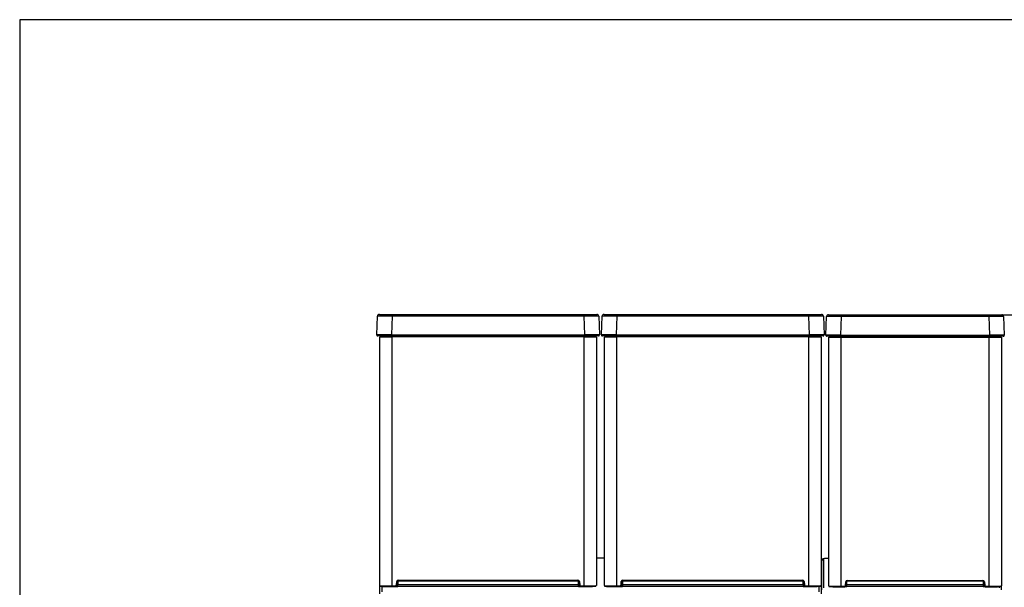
# Model space of a CAD drawing. Header units: millimetres. Extents: x 0 to 287, y 0 to 200.
# Tile 18 of 49: x 10 to 60, y 171 to 200. Entities that reach past the tile are written whole.
import ezdxf
from ezdxf.enums import TextEntityAlignment as Align

# ---------------------------------------------------------------- set-up
doc = ezdxf.new("R2010")
doc.units = ezdxf.units.MM
for name, color, linetype in [('130.667_BW4C_CTM', 7, 'Continuous'), ('Marges', 7, 'Continuous'), ('Standard', 7, 'Continuous')]:
    doc.layers.add(name, color=color, linetype=linetype)
doc.styles.add('SEACAD_Arial', font='arial.ttf')
doc.dimstyles.new('ISO', dxfattribs={"dimtxt": 3, "dimasz": 3, "dimexe": 1.5, "dimexo": 0, "dimgap": 1.5, "dimtad": 1, "dimdec": 0, "dimlfac": 10, "dimtxsty": 'SEACAD_Arial', "dimblk1": '_SE_FILLED', "dimblk2": '_SE_FILLED', "dimsah": 1, "dimcen": 1.5, "dimazin": 0, "dimtfac": 1, "dimtdec": 3, "dimtmove": 0, "dimatfit": 3, "dimfxl": 1, "dimtolj": 1, "dimarcsym": 0})

# ---------------------------------------------------------------- blocks, each defined once
blk = doc.blocks.new('SE')
at = {"layer": '130.667_BW4C_CTM', "color": 7, "linetype": 'Continuous'}
for p, q in [((28.205, 183.92), (28.238, 184.872)), ((28.338, 184.969), (28.983, 184.969)), ((28.983, 184.872), (28.949, 183.92)), ((28.983, 184.969), (38.773, 184.969)), ((28.983, 184.872), (28.983, 184.969)), ((38.773, 184.872), (28.983, 184.872)), ((38.773, 184.969), (39.418, 184.969)), ((38.773, 184.872), (38.773, 184.969)), ((38.807, 183.92), (38.773, 184.872)), ((39.518, 184.872), (39.551, 183.92)), ((39.655, 183.92), (39.688, 184.872)), ((39.788, 184.969), (40.433, 184.969)), ((40.433, 184.872), (40.399, 183.92)), ((40.433, 184.969), (50.223, 184.969)), ((40.433, 184.872), (40.433, 184.969)), ((50.223, 184.872), (40.433, 184.872)), ((50.223, 184.969), (50.868, 184.969)), ((50.223, 184.872), (50.223, 184.969)), ((50.257, 183.92), (50.223, 184.872)), ((50.968, 184.872), (51.001, 183.92)), ((51.095, 183.905), (51.128, 184.857)), ((51.228, 184.953), (51.873, 184.953)), ((51.873, 184.857), (51.839, 183.905)), ((51.873, 184.953), (59.413, 184.953)), ((51.873, 184.857), (51.873, 184.953)), ((59.413, 184.857), (51.873, 184.857)), ((59.413, 184.953), (60.058, 184.953)), ((59.413, 184.857), (59.413, 184.953)), ((59.447, 183.905), (59.413, 184.857)), ((60.144, 184.857), (60.147, 184.864)), ((60.158, 184.857), (60.191, 183.905)), ((28.949, 183.869), (28.255, 183.869)), ((28.353, 183.819), (28.973, 183.819)), ((28.353, 171.14), (28.353, 183.819)), ((28.428, 183.819), (28.428, 183.869)), ((28.949, 183.92), (38.807, 183.92)), ((28.949, 183.92), (28.949, 183.869)), ((38.807, 183.869), (28.949, 183.869)), ((28.973, 183.869), (28.973, 183.819)), ((38.783, 183.819), (28.973, 183.819)), ((28.973, 183.819), (28.973, 171.12)), ((33.228, 183.869), (33.228, 183.868)), ((35.328, 183.868), (33.228, 183.868)), ((35.328, 183.869), (35.328, 183.868)), ((38.783, 183.819), (38.783, 183.869)), ((38.783, 183.819), (39.403, 183.819)), ((38.783, 171.12), (38.783, 183.819)), ((38.807, 183.92), (38.807, 183.869)), ((39.501, 183.869), (38.807, 183.869)), ((39.328, 183.869), (39.328, 183.819)), ((39.403, 183.819), (39.403, 171.14)), ((40.399, 183.869), (39.705, 183.869)), ((39.803, 183.819), (40.423, 183.819)), ((39.803, 171.14), (39.803, 183.819)), ((39.878, 183.819), (39.878, 183.869)), ((40.399, 183.92), (50.257, 183.92)), ((40.399, 183.92), (40.399, 183.869)), ((50.257, 183.869), (40.399, 183.869)), ((40.423, 183.869), (40.423, 183.819)), ((50.233, 183.819), (40.423, 183.819)), ((40.423, 183.819), (40.423, 171.12)), ((44.678, 183.869), (44.678, 183.868)), ((46.778, 183.868), (44.678, 183.868)), ((46.778, 183.869), (46.778, 183.868)), ((50.233, 183.819), (50.233, 183.869)), ((50.233, 183.819), (50.853, 183.819)), ((50.233, 171.12), (50.233, 183.819)), ((50.257, 183.92), (50.257, 183.869)), ((50.951, 183.869), (50.257, 183.869)), ((50.778, 183.869), (50.778, 183.819)), ((50.853, 183.819), (50.853, 171.14)), ((51.839, 183.853), (51.145, 183.853)), ((51.243, 183.803), (51.863, 183.803)), ((51.243, 171.126), (51.243, 183.803)), ((51.318, 183.853), (51.318, 183.803)), ((51.839, 183.905), (59.447, 183.905)), ((51.839, 183.905), (51.839, 183.853)), ((59.447, 183.853), (51.839, 183.853)), ((51.863, 183.803), (51.863, 171.105)), ((51.863, 183.803), (59.423, 183.803)), ((51.868, 183.853), (51.868, 183.803)), ((59.418, 183.853), (59.418, 183.803)), ((59.423, 171.105), (59.423, 183.803)), ((59.423, 183.803), (60.043, 183.803)), ((59.447, 183.905), (59.447, 183.853)), ((60.141, 183.853), (59.447, 183.853)), ((59.968, 183.853), (59.968, 183.803)), ((60.043, 183.803), (60.043, 171.126)), ((39.803, 172.541), (39.403, 172.541)), ((39.803, 172.54), (39.403, 172.54)), ((50.893, 170.927), (50.893, 172.408)), ((50.993, 171.027), (50.993, 172.508)), ((29.205, 171.184), (29.219, 171.347)), ((29.205, 171.184), (29.235, 171.181)), ((29.219, 171.347), (29.249, 171.344)), ((29.249, 171.344), (29.235, 171.181)), ((29.273, 171.383), (29.273, 171.197)), ((29.273, 171.197), (38.483, 171.197)), ((29.273, 171.099), (29.273, 171.197)), ((29.299, 171.42), (38.457, 171.42)), ((29.299, 171.42), (29.299, 171.39)), ((29.299, 171.39), (38.457, 171.39)), ((38.457, 171.42), (38.457, 171.39)), ((38.483, 171.197), (38.483, 171.383)), ((38.483, 171.099), (38.483, 171.197)), ((38.537, 171.347), (38.507, 171.344)), ((38.521, 171.181), (38.507, 171.344)), ((38.551, 171.184), (38.521, 171.181)), ((38.537, 171.347), (38.551, 171.184)), ((40.655, 171.184), (40.669, 171.347)), ((40.655, 171.184), (40.685, 171.181)), ((40.669, 171.347), (40.699, 171.344)), ((40.699, 171.344), (40.685, 171.181)), ((40.723, 171.383), (40.723, 171.197)), ((40.723, 171.197), (49.933, 171.197)), ((40.723, 171.197), (40.723, 171.099)), ((40.749, 171.42), (49.907, 171.42)), ((40.749, 171.42), (40.749, 171.39)), ((40.749, 171.39), (49.907, 171.39)), ((49.907, 171.42), (49.907, 171.39)), ((49.933, 171.197), (49.933, 171.383)), ((49.933, 171.197), (49.933, 171.099)), ((49.987, 171.347), (49.957, 171.344)), ((49.971, 171.181), (49.957, 171.344)), ((50.001, 171.184), (49.971, 171.181)), ((49.987, 171.347), (50.001, 171.184)), ((52.095, 171.169), (52.109, 171.331)), ((52.095, 171.169), (52.125, 171.166)), ((52.109, 171.331), (52.139, 171.329)), ((52.139, 171.329), (52.125, 171.166)), ((52.161, 171.181), (52.163, 171.355)), ((59.124, 171.181), (52.162, 171.181)), ((52.163, 171.085), (52.163, 171.181)), ((52.189, 171.404), (59.097, 171.404)), ((52.189, 171.404), (52.189, 171.374)), ((52.189, 171.374), (59.097, 171.374)), ((59.097, 171.374), (59.097, 171.404)), ((59.125, 171.181), (59.123, 171.367)), ((59.123, 171.085), (59.123, 171.181)), ((59.177, 171.331), (59.147, 171.329)), ((59.161, 171.166), (59.147, 171.329)), ((59.191, 171.169), (59.161, 171.166)), ((59.177, 171.331), (59.191, 171.169)), ((28.353, 170.718), (28.353, 171.14)), ((28.453, 171.101), (28.453, 170.818)), ((28.973, 171.12), (29.135, 171.12)), ((28.973, 171.09), (28.973, 171.12)), ((28.973, 171.09), (29.135, 171.09)), ((29.135, 171.12), (29.135, 171.09)), ((38.483, 171.099), (29.273, 171.099)), ((38.621, 171.12), (38.783, 171.12)), ((38.621, 171.12), (38.621, 171.09)), ((38.621, 171.09), (38.783, 171.09)), ((38.783, 171.12), (38.783, 171.09)), ((39.403, 171.137), (39.403, 171.14)), ((40.423, 171.12), (40.585, 171.12)), ((40.423, 171.09), (40.423, 171.12)), ((40.423, 171.09), (40.585, 171.09)), ((40.585, 171.12), (40.585, 171.09)), ((49.933, 171.099), (40.723, 171.099)), ((50.071, 171.12), (50.233, 171.12)), ((50.071, 171.12), (50.071, 171.09)), ((50.071, 171.09), (50.233, 171.09)), ((50.233, 171.12), (50.233, 171.09)), ((50.753, 170.818), (50.753, 171.101)), ((50.853, 171.14), (50.853, 170.718)), ((50.853, 171.137), (50.853, 171.14)), ((51.863, 171.105), (52.025, 171.105)), ((51.863, 171.105), (51.863, 171.075)), ((51.863, 171.075), (52.025, 171.075)), ((52.025, 171.105), (52.025, 171.075)), ((59.123, 171.085), (52.163, 171.085)), ((59.261, 171.105), (59.423, 171.105)), ((59.261, 171.105), (59.261, 171.075)), ((59.261, 171.075), (59.423, 171.075)), ((59.423, 171.105), (59.423, 171.075)), ((59.943, 171.027), (59.943, 171.086)), ((60.043, 171.122), (60.043, 171.126)), ((60.043, 170.927), (60.043, 171.126))]:
    blk.add_line(p, q, dxfattribs=at)
for centre, radius, start, end in [((28.338, 184.869), 0.1, 130.2883, 178), ((28.61, 155.922), 28.952, 89.2633, 90.7367), ((28.326, 184.89), 0.0758, 108.9424, 193.336), ((28.338, 184.869), 0.1, 90, 111.2421), ((39.146, 155.922), 28.952, 89.2902, 90.7367), ((39.418, 184.869), 0.1, 2, 90), ((39.43, 184.89), 0.0758, 346.664, 71.0576), ((39.146, 155.922), 28.952, 89.2633, 89.2902), ((39.788, 184.869), 0.1, 130.2883, 178), ((40.06, 155.922), 28.952, 89.2633, 90.7367), ((39.776, 184.89), 0.0758, 108.9424, 193.336), ((39.788, 184.869), 0.1, 90, 111.2421), ((50.596, 155.922), 28.952, 89.2902, 90.7367), ((50.868, 184.869), 0.1, 2, 90), ((50.88, 184.89), 0.0758, 346.664, 71.0576), ((50.596, 155.922), 28.952, 89.2633, 89.2902), ((51.228, 184.853), 0.1, 90, 178), ((51.167, 184.88), 0.034, 158.1588, 222.4486), ((60.058, 184.853), 0.1, 2, 90), ((28.577, 140.057), 43.865, 90.4817, 90.4863), ((28.255, 183.919), 0.05, 178, 270), ((28.577, 140.057), 43.865, 89.5137, 90.4817), ((39.179, 140.057), 43.865, 89.5183, 90.4863), ((39.501, 183.919), 0.05, 270, 2), ((39.179, 140.057), 43.865, 89.5137, 89.5183), ((40.027, 140.057), 43.865, 90.4817, 90.4863), ((39.705, 183.919), 0.05, 178, 270), ((40.027, 140.057), 43.865, 89.5137, 90.4817), ((50.629, 140.057), 43.865, 89.5183, 90.4863), ((50.951, 183.919), 0.05, 270, 2), ((50.629, 140.057), 43.865, 89.5137, 89.5183), ((51.145, 183.903), 0.05, 178, 270), ((60.141, 183.903), 0.05, 270, 2), ((51.383, 168.787), 3.741, 92.2024, 95.9867), ((29.263, 181.88), 10.684, 269.828, 270.0499), ((38.491, 181.988), 10.791, 269.9576, 270.1539), ((40.713, 181.88), 10.684, 269.828, 270.0499), ((49.941, 181.988), 10.791, 269.9576, 270.1539), ((52.15, 181.544), 10.363, 269.8656, 270.065), ((59.134, 181.644), 10.463, 269.9469, 270.1444), ((29.258, 185.769), 14.669, 269.5503, 270.0554), ((38.497, 185.77), 14.67, 269.9446, 270.4341), ((40.708, 185.769), 14.669, 269.5503, 270.0554), ((49.947, 185.77), 14.67, 269.9446, 270.4341)]:
    blk.add_arc(centre, radius, start, end, dxfattribs=at)
for centre, major_axis, ratio, start_param, end_param in [((51.873, 184.853), (-0.745, 0.003), 0.004677, 4.713466, 6.283044), ((59.413, 184.853), (0.745, 0.003), 0.004677, 0.000141, 1.56972), ((51.84, 183.903), (-0.745, 0.002), 0.002338, 4.713531, 6.283109), ((59.446, 183.903), (0.745, 0.002), 0.002338, 0.000076, 1.569655), ((50.993, 172.408), (0.1, 0), 0.999391, 1.570796, 3.141593), ((29.135, 171.19), (0, -0.07), 0.999391, 0, 1.483477), ((29.135, 171.19), (0, 0.1), 0.999756, 3.141593, 4.625069), ((29.299, 171.34), (0, -0.08), 0.999391, 3.141593, 4.625069), ((29.299, 171.34), (0, 0.0501), 0.998661, 0, 1.483477), ((38.457, 171.34), (0, -0.08), 0.999391, 1.658116, 3.141593), ((38.457, 171.34), (0, -0.0501), 0.998661, 1.658116, 3.141593), ((38.621, 171.19), (0, -0.1), 0.999756, 4.799709, 6.283185), ((38.621, 171.19), (0, 0.07), 0.999391, 1.658116, 3.141593), ((40.585, 171.19), (0, -0.07), 0.999391, 0, 1.483477), ((40.585, 171.19), (0, 0.1), 0.999756, 3.141593, 4.625069), ((40.749, 171.34), (0, -0.08), 0.999391, 3.141593, 4.625069), ((40.749, 171.34), (0, 0.0501), 0.998661, 0, 1.483477), ((49.907, 171.34), (0, -0.08), 0.999391, 1.658116, 3.141593), ((49.907, 171.34), (0, -0.0501), 0.998661, 1.658116, 3.141593), ((50.071, 171.19), (0, -0.1), 0.999756, 4.799709, 6.283185), ((50.071, 171.19), (0, 0.07), 0.999391, 1.658116, 3.141593), ((52.025, 171.175), (0, 0.07), 0.999391, 3.141593, 4.625069), ((52.025, 171.175), (0, 0.1), 0.999756, 3.141593, 4.625069), ((52.189, 171.324), (0, 0.08), 0.999391, 0, 1.483477), ((52.189, 171.324), (0, 0.0501), 0.998661, 0, 1.483477), ((59.097, 171.324), (0, 0.08), 0.999391, 4.799709, 6.283185), ((59.097, 171.324), (0, -0.0501), 0.998661, 1.658116, 3.141593), ((59.261, 171.175), (0, -0.1), 0.999756, 4.799709, 6.283185), ((59.261, 171.175), (0, 0.07), 0.999391, 1.658116, 3.141593), ((28.973, 171.14), (-0.62, 0), 0.033231, 0, 1.570796), ((28.973, 171.11), (0.59, 0), 0.034921, 3.670988, 4.712389), ((38.783, 171.14), (-0.62, 0), 0.033231, 1.570796, 3.141593), ((38.783, 171.11), (0.59, 0), 0.034921, 4.712389, 6.283185), ((40.423, 171.14), (-0.62, 0), 0.033231, 0, 1.570796), ((40.423, 171.11), (0.59, 0), 0.034921, 3.670988, 4.712389), ((50.233, 171.14), (-0.62, 0), 0.033231, 1.570796, 3.141593), ((50.233, 171.11), (0.59, 0), 0.034921, 4.712389, 6.283185), ((51.863, 171.126), (-0.62, 0), 0.033231, 0, 1.570796), ((51.863, 171.096), (0.59, 0), 0.034921, 3.670988, 4.712389), ((52.165, 171.106), (-0.621, 0), 0.034899, 1.415464, 1.568287), ((59.121, 171.106), (0.621, 0), 0.034899, 4.714901, 4.867722), ((59.423, 171.126), (-0.62, 0), 0.033231, 1.570796, 3.141593), ((59.423, 171.096), (0.59, 0), 0.034921, 4.712389, 6.283185)]:
    blk.add_ellipse(centre, major_axis=major_axis, ratio=ratio, start_param=start_param, end_param=end_param, dxfattribs=at)
blk.add_open_spline([(60.147, 184.864), (60.153, 184.871), (60.154, 184.88), (60.15, 184.892)], degree=3, dxfattribs=at)
for points, knots in [([(51.245, 172.523), (51.226, 172.523), (51.171, 172.522), (51.089, 172.519), (51.02, 172.514), (50.99, 172.511), (50.962, 172.505), (50.936, 172.491), (50.914, 172.472), (50.896, 172.442), (50.894, 172.42), (50.893, 172.408)], [0.305777, 0.305777, 0.305777, 0.305777, 0.3759388, 0.5258342, 0.6773192, 0.8079005, 0.8609323, 0.8895238, 0.9235469, 0.9618717, 1, 1, 1, 1]), ([(28.353, 171.14), (28.354, 171.135), (28.355, 171.127), (28.362, 171.118), (28.369, 171.113), (28.376, 171.11), (28.389, 171.107), (28.411, 171.103), (28.446, 171.101), (28.465, 171.1)], [0, 0, 0, 0, 0.053575, 0.096513, 0.140648, 0.200828, 0.327746, 0.685719, 1, 1, 1, 1]), ([(39.803, 171.14), (39.804, 171.135), (39.805, 171.127), (39.812, 171.118), (39.819, 171.113), (39.826, 171.11), (39.839, 171.107), (39.861, 171.103), (39.896, 171.101), (39.915, 171.1)], [0, 0, 0, 0, 0.053575, 0.096513, 0.140648, 0.200828, 0.327746, 0.685719, 1, 1, 1, 1]), ([(51.243, 171.126), (51.244, 171.12), (51.245, 171.112), (51.252, 171.103), (51.259, 171.098), (51.266, 171.095), (51.279, 171.092), (51.301, 171.089), (51.336, 171.087), (51.355, 171.085)], [0, 0, 0, 0, 0.053575, 0.096513, 0.140648, 0.200828, 0.327746, 0.685719, 1, 1, 1, 1])]:
    blk.add_open_spline(points, degree=3, knots=knots, dxfattribs=at)
blk = doc.blocks.new('DMBLK64')
at = {"layer": 'Standard', "linetype": 'Continuous'}
for points in [[(88.362, 181.953), (87.862, 184.953), (87.362, 181.953)], [(88.362, 120.405), (87.362, 120.405), (87.862, 117.405)]]:
    blk.add_hatch(color=7, dxfattribs=at).paths.add_polyline_path(points)
at = {"layer": 'Standard', "color": 7, "linetype": 'Continuous'}
for p, q in [((59.413, 184.953), (89.362, 184.953)), ((87.862, 117.405), (87.862, 184.953)), ((75.836, 117.405), (89.362, 117.405))]:
    blk.add_line(p, q, dxfattribs=at)
at = {"layer": 'Standard', "color": 7, "linetype": 'Continuous', "style": 'SEACAD_Arial'}
blk.add_text('675', height=3, rotation=90, dxfattribs=at).set_placement((84.112, 147.657), align=Align.TOP_LEFT)
blk = doc.blocks.new('_SE_FILLED')
at = {"color": 0}
blk.add_line((0, 0), (-1, 0), dxfattribs=at)
blk.add_solid([(0, 0), (-1, -0.1665), (-1, 0.1665), (0, 0)], dxfattribs=at)

msp = doc.modelspace()

# ---------------------------------------------------------------- linework, layer by layer
at = {"layer": 'Marges', "color": 7, "linetype": 'Continuous'}
for p, q in [((287, 200), (10, 200)), ((10, 200), (10, 10))]:
    msp.add_line(p, q, dxfattribs=at)

# ---------------------------------------------------------------- block references
at = {"layer": 'Standard'}
msp.add_blockref('SE', (0, 0), dxfattribs=at)

# ---------------------------------------------------------------- dimensions: what is measured, and where the dimension line sits
at = {"layer": 'Standard', "color": 7, "linetype": 'Continuous'}
dim = msp.add_linear_dim(base=(87.8625, 184.9533), p1=(72.6703, 117.4046), p2=(59.4134, 184.9533), angle=90, text='\\A1;<>', dimstyle='ISO', dxfattribs=at)
dim.commit()
dim.dimension.update_dxf_attribs({"geometry": 'DMBLK64', "text_midpoint": (87.8625, 151.179), "dimtype": 160})

doc.saveas('drawing.dxf')
